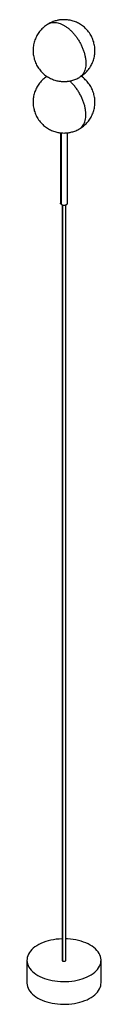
# Paper-space layout '_Isométrica' of a CAD drawing. Header units: inches. Extents: x -2.4 to 2.4, y -57.5 to 5.2.
import ezdxf

# ---------------------------------------------------------------- set-up
doc = ezdxf.new("R2010")
doc.units = ezdxf.units.IN
doc.header["$MEASUREMENT"] = 0

psp = doc.layouts.new('_Isométrica')

# ---------------------------------------------------------------- linework, layer by layer
at = {"color": 7, "linetype": 'Continuous', "lineweight": 25}
for p, q in [((-0.23, -1.955), (-0.23, -6.429)), ((-0.163, -6.523), (-0.163, -1.961)), ((0.23, -6.429), (0.23, -1.955)), ((-0.118, -6.541), (-0.118, -54.65)), ((-0.084, -54.699), (-0.084, -6.553)), ((0.118, -54.65), (0.118, -6.541)), ((-2.36, -54.65), (-2.36, -56.096)), ((2.36, -56.096), (2.36, -54.65))]:
    psp.add_line(p, q, dxfattribs=at)
at = {"color": 7, "linetype": 'Continuous', "lineweight": 25, "flags": 128}
for points in [[(-0.118, -53.29), (-0.136, -53.29), (-0.316, -53.3), (-0.494, -53.318), (-0.669, -53.344), (-0.84, -53.377), (-1.006, -53.418), (-1.167, -53.466), (-1.321, -53.521), (-1.466, -53.583), (-1.604, -53.651), (-1.731, -53.725), (-1.849, -53.804), (-1.956, -53.888), (-2.051, -53.977), (-2.135, -54.069), (-2.205, -54.165), (-2.263, -54.264), (-2.308, -54.365), (-2.339, -54.468), (-2.356, -54.572), (-2.36, -54.676), (-2.349, -54.781), (-2.325, -54.884), (-2.287, -54.986), (-2.236, -55.086), (-2.172, -55.184), (-2.095, -55.278), (-2.005, -55.369), (-1.904, -55.455), (-1.792, -55.537), (-1.669, -55.614)], [(-1.669, -55.614), (-1.536, -55.685), (-1.394, -55.749), (-1.245, -55.808), (-1.087, -55.86), (-0.924, -55.904), (-0.755, -55.941), (-0.582, -55.971), (-0.405, -55.993), (-0.226, -56.007), (-0.045, -56.013), (0.136, -56.011), (0.316, -56.001), (0.494, -55.983), (0.669, -55.957), (0.84, -55.924), (1.006, -55.883), (1.167, -55.835), (1.321, -55.78), (1.466, -55.718), (1.604, -55.65), (1.731, -55.576), (1.849, -55.497), (1.956, -55.413), (2.051, -55.324), (2.135, -55.231), (2.205, -55.135), (2.263, -55.036), (2.308, -54.935), (2.339, -54.833), (2.356, -54.729), (2.36, -54.624), (2.349, -54.52), (2.325, -54.417), (2.287, -54.315), (2.236, -54.215), (2.172, -54.117), (2.095, -54.023), (2.005, -53.932), (1.904, -53.845), (1.792, -53.764), (1.669, -53.687), (1.536, -53.616), (1.394, -53.551), (1.245, -53.493), (1.087, -53.441), (0.924, -53.397), (0.755, -53.36), (0.582, -53.33), (0.405, -53.308), (0.226, -53.294), (0.118, -53.29)], [(-2.36, -56.096), (-2.36, -56.122), (-2.349, -56.226), (-2.325, -56.329), (-2.287, -56.431), (-2.236, -56.532), (-2.172, -56.629), (-2.095, -56.723), (-2.005, -56.814), (-1.904, -56.901), (-1.792, -56.982), (-1.669, -57.059)], [(-1.669, -57.059), (-1.536, -57.13), (-1.394, -57.195), (-1.245, -57.253), (-1.087, -57.305), (-0.924, -57.349), (-0.755, -57.386), (-0.582, -57.416), (-0.405, -57.438), (-0.226, -57.452), (-0.045, -57.458), (0.136, -57.456), (0.316, -57.446), (0.494, -57.428), (0.669, -57.402), (0.84, -57.369), (1.006, -57.328), (1.167, -57.28), (1.321, -57.225), (1.466, -57.163), (1.604, -57.095), (1.731, -57.021), (1.849, -56.942), (1.956, -56.858), (2.051, -56.769), (2.135, -56.677), (2.205, -56.581), (2.263, -56.482), (2.308, -56.381), (2.339, -56.278), (2.356, -56.174), (2.36, -56.096)]]:
    psp.add_lwpolyline(points, dxfattribs=at)
at = {"color": 7, "linetype": 'Continuous', "lineweight": 25}
for points, knots in [([(0, 5.248), (-0.053, 5.246), (-0.128, 5.245), (-0.239, 5.234), (-0.334, 5.22), (-0.447, 5.197), (-0.566, 5.166), (-0.689, 5.125), (-0.813, 5.073), (-0.913, 5.025), (-0.968, 4.992), (-0.984, 4.983)], [0, 0, 0, 0, 0.154558, 0.218032, 0.323755, 0.434549, 0.554373, 0.680496, 0.811718, 0.947011, 1, 1, 1, 1]), ([(-0.983, 4.981), (-0.955, 4.997), (-0.889, 5.035), (-0.77, 5.066), (-0.629, 5.08), (-0.48, 5.069), (-0.324, 5.033), (-0.163, 4.974), (-0.054, 4.916), (0, 4.886)], [0, 0, 0, 0, 0.106076, 0.255064, 0.404051, 0.553038, 0.702025, 0.851013, 1, 1, 1, 1]), ([(1.007, 1.589), (1.025, 1.599), (1.084, 1.634), (1.181, 1.702), (1.296, 1.794), (1.404, 1.897), (1.506, 2.008), (1.599, 2.128), (1.684, 2.256), (1.758, 2.39), (1.823, 2.53), (1.876, 2.675), (1.918, 2.825), (1.947, 2.978), (1.965, 3.133), (1.971, 3.289), (1.964, 3.445), (1.944, 3.601), (1.912, 3.755), (1.868, 3.907), (1.812, 4.054), (1.743, 4.198), (1.664, 4.335), (1.572, 4.467), (1.47, 4.591), (1.357, 4.708), (1.238, 4.812), (1.115, 4.903), (0.991, 4.982), (0.861, 5.051), (0.727, 5.11), (0.592, 5.158), (0.458, 5.195), (0.338, 5.219), (0.232, 5.235), (0.123, 5.245), (0.046, 5.247), (0, 5.248)], [0, 0, 0, 0, 0.011815, 0.040202, 0.069009, 0.098151, 0.127563, 0.157191, 0.186995, 0.216943, 0.24701, 0.27718, 0.307436, 0.33777, 0.368175, 0.398645, 0.42918, 0.459781, 0.490449, 0.521193, 0.55202, 0.582945, 0.613988, 0.645176, 0.676549, 0.708161, 0.740094, 0.768911, 0.797677, 0.826356, 0.854874, 0.883077, 0.910563, 0.93596, 0.954896, 0.973066, 1, 1, 1, 1]), ([(-0.984, 4.983), (-1.009, 4.968), (-1.077, 4.929), (-1.181, 4.856), (-1.296, 4.764), (-1.404, 4.661), (-1.506, 4.55), (-1.599, 4.43), (-1.684, 4.302), (-1.758, 4.168), (-1.823, 4.028), (-1.876, 3.883), (-1.918, 3.733), (-1.947, 3.58), (-1.965, 3.425), (-1.971, 3.269), (-1.964, 3.113), (-1.944, 2.957), (-1.912, 2.803), (-1.868, 2.652), (-1.812, 2.504), (-1.743, 2.36), (-1.664, 2.223), (-1.572, 2.091), (-1.47, 1.967), (-1.357, 1.85), (-1.238, 1.746), (-1.115, 1.655), (-0.991, 1.576), (-0.861, 1.507), (-0.727, 1.448), (-0.592, 1.4), (-0.458, 1.363), (-0.338, 1.339), (-0.232, 1.324), (-0.123, 1.313), (-0.046, 1.311), (0, 1.311)], [0, 0, 0, 0, 0.017114, 0.045349, 0.074001, 0.102987, 0.132241, 0.16171, 0.191354, 0.221141, 0.251048, 0.281055, 0.31115, 0.341321, 0.371563, 0.40187, 0.432241, 0.462677, 0.493182, 0.52376, 0.554422, 0.585182, 0.616058, 0.647079, 0.678283, 0.709726, 0.741488, 0.77015, 0.798762, 0.827287, 0.855652, 0.883704, 0.911042, 0.936303, 0.955138, 0.97321, 1, 1, 1, 1]), ([(0, 4.886), (0.054, 4.853), (0.163, 4.786), (0.323, 4.659), (0.48, 4.515), (0.629, 4.353), (0.77, 4.177), (0.901, 3.989), (1.019, 3.791), (1.123, 3.586), (1.212, 3.377), (1.285, 3.166), (1.339, 2.957), (1.376, 2.752), (1.393, 2.555), (1.392, 2.367), (1.372, 2.192), (1.332, 2.032), (1.275, 1.889), (1.2, 1.764), (1.108, 1.663), (1.035, 1.6), (0.989, 1.578), (0.983, 1.576)], [0, 0, 0, 0, 0.049656, 0.099312, 0.148968, 0.198624, 0.248281, 0.297937, 0.347593, 0.397249, 0.446905, 0.496561, 0.546217, 0.595873, 0.645529, 0.695186, 0.744842, 0.794498, 0.844154, 0.89381, 0.943466, 0.993122, 1, 1, 1, 1]), ([(-1.088, 1.639), (-1.119, 1.619), (-1.19, 1.571), (-1.296, 1.484), (-1.404, 1.382), (-1.506, 1.271), (-1.599, 1.151), (-1.684, 1.023), (-1.758, 0.889), (-1.823, 0.749), (-1.876, 0.604), (-1.918, 0.454), (-1.947, 0.301), (-1.965, 0.146), (-1.971, -0.01), (-1.964, -0.166), (-1.944, -0.322), (-1.912, -0.476), (-1.868, -0.628), (-1.812, -0.775), (-1.743, -0.919), (-1.664, -1.056), (-1.572, -1.188), (-1.47, -1.312), (-1.357, -1.429), (-1.238, -1.533), (-1.115, -1.624), (-0.991, -1.703), (-0.861, -1.772), (-0.727, -1.831), (-0.592, -1.879), (-0.458, -1.916), (-0.338, -1.94), (-0.232, -1.955), (-0.123, -1.966), (-0.046, -1.968), (0, -1.969)], [0, 0, 0, 0, 0.022105, 0.051454, 0.081146, 0.111112, 0.141299, 0.171665, 0.202178, 0.232812, 0.26355, 0.294377, 0.325283, 0.356261, 0.387306, 0.418417, 0.449594, 0.480841, 0.512164, 0.543573, 0.575081, 0.60671, 0.638486, 0.67045, 0.702658, 0.735194, 0.764553, 0.793862, 0.823081, 0.852138, 0.880872, 0.908877, 0.934753, 0.954046, 0.972558, 1, 1, 1, 1]), ([(0, 1.311), (0.053, 1.312), (0.128, 1.313), (0.239, 1.324), (0.334, 1.338), (0.447, 1.361), (0.566, 1.392), (0.689, 1.433), (0.813, 1.485), (0.913, 1.533), (0.968, 1.566), (0.984, 1.575)], [0, 0, 0, 0, 0.154563, 0.218039, 0.323766, 0.434563, 0.554392, 0.680518, 0.811745, 0.947042, 1, 1, 1, 1]), ([(0.983, -1.703), (1.016, -1.683), (1.09, -1.637), (1.184, -1.535), (1.269, -1.405), (1.332, -1.251), (1.374, -1.077), (1.394, -0.885), (1.392, -0.68), (1.367, -0.464), (1.32, -0.24), (1.253, -0.012), (1.165, 0.216), (1.058, 0.44), (0.935, 0.657), (0.796, 0.864), (0.645, 1.057), (0.498, 1.219), (0.4, 1.307), (0.358, 1.344)], [0, 0, 0, 0, 0.04856, 0.109031, 0.169502, 0.229972, 0.290443, 0.350914, 0.411384, 0.471855, 0.532326, 0.592796, 0.653267, 0.713738, 0.774208, 0.834679, 0.89515, 0.955621, 1, 1, 1, 1]), ([(0.984, -1.704), (1.009, -1.689), (1.077, -1.65), (1.181, -1.577), (1.296, -1.485), (1.404, -1.382), (1.506, -1.271), (1.599, -1.151), (1.684, -1.023), (1.758, -0.889), (1.823, -0.749), (1.876, -0.604), (1.918, -0.454), (1.947, -0.301), (1.965, -0.146), (1.971, 0.01), (1.964, 0.166), (1.944, 0.322), (1.912, 0.476), (1.868, 0.628), (1.812, 0.775), (1.743, 0.919), (1.664, 1.056), (1.572, 1.188), (1.47, 1.312), (1.357, 1.429), (1.238, 1.532), (1.147, 1.602), (1.097, 1.634), (1.088, 1.64)], [0, 0, 0, 0, 0.0220667, 0.0584396, 0.0953505, 0.1326916, 0.1703773, 0.2083406, 0.2465292, 0.2849024, 0.3234293, 0.362086, 0.4008547, 0.4397226, 0.4786808, 0.5177237, 0.5568492, 0.5960583, 0.635355, 0.6747473, 0.7142473, 0.7538728, 0.7936491, 0.8336115, 0.8738097, 0.9143152, 0.9552329, 0.9921561, 1, 1, 1, 1]), ([(0, -1.969), (0.053, -1.967), (0.128, -1.966), (0.239, -1.955), (0.334, -1.941), (0.447, -1.918), (0.566, -1.887), (0.689, -1.846), (0.813, -1.794), (0.913, -1.746), (0.968, -1.713), (0.984, -1.704)], [0, 0, 0, 0, 0.154569, 0.218048, 0.32378, 0.434582, 0.554416, 0.680548, 0.81178, 0.947084, 1, 1, 1, 1]), ([(-0.163, -6.523), (-0.161, -6.525), (-0.156, -6.527), (-0.15, -6.531), (-0.143, -6.534), (-0.135, -6.537), (-0.124, -6.542), (-0.109, -6.547), (-0.088, -6.552), (-0.067, -6.557), (-0.038, -6.561), (0, -6.563), (0.045, -6.561), (0.089, -6.553), (0.129, -6.541), (0.164, -6.524), (0.188, -6.507), (0.203, -6.492), (0.213, -6.48), (0.221, -6.468), (0.226, -6.457), (0.228, -6.447), (0.23, -6.438), (0.23, -6.432), (0.23, -6.429)], [0, 0, 0, 0, 0.0167074, 0.0333761, 0.0500319, 0.0667006, 0.0834081, 0.125098, 0.166788, 0.2084779, 0.2501678, 0.3334468, 0.4167258, 0.5000048, 0.5832837, 0.6665627, 0.7498417, 0.7915316, 0.8332216, 0.8749115, 0.9166015, 0.9444209, 0.9721806, 1, 1, 1, 1]), ([(-0.118, -54.65), (-0.118, -54.651), (-0.118, -54.654), (-0.118, -54.657), (-0.117, -54.66), (-0.116, -54.665), (-0.113, -54.67), (-0.109, -54.676), (-0.104, -54.683), (-0.098, -54.688), (-0.091, -54.694), (-0.086, -54.697), (-0.084, -54.699)], [0, 0, 0, 0, 0.062502, 0.124911, 0.187379, 0.250056, 0.37493, 0.500037, 0.624911, 0.750018, 0.874951, 1, 1, 1, 1]), ([(-0.084, -54.699), (-0.082, -54.699), (-0.079, -54.701), (-0.075, -54.703), (-0.07, -54.705), (-0.064, -54.708), (-0.056, -54.711), (-0.042, -54.714), (-0.023, -54.718), (0, -54.719), (0.023, -54.718), (0.045, -54.714), (0.066, -54.707), (0.084, -54.699), (0.099, -54.688), (0.108, -54.679), (0.113, -54.67), (0.116, -54.664), (0.118, -54.657), (0.118, -54.653), (0.118, -54.65)], [0, 0, 0, 0, 0.020866, 0.041692, 0.062528, 0.083423, 0.125084, 0.166822, 0.25012, 0.333417, 0.416715, 0.500012, 0.58331, 0.666608, 0.749905, 0.833203, 0.874863, 0.916601, 0.958262, 1, 1, 1, 1])]:
    psp.add_open_spline(points, degree=3, knots=knots, dxfattribs=at)
psp.add_open_spline([(-0.163, -6.523), (-0.206, -6.499), (-0.23, -6.465), (-0.23, -6.429)], degree=3, dxfattribs=at)

doc.saveas('drawing.dxf')
